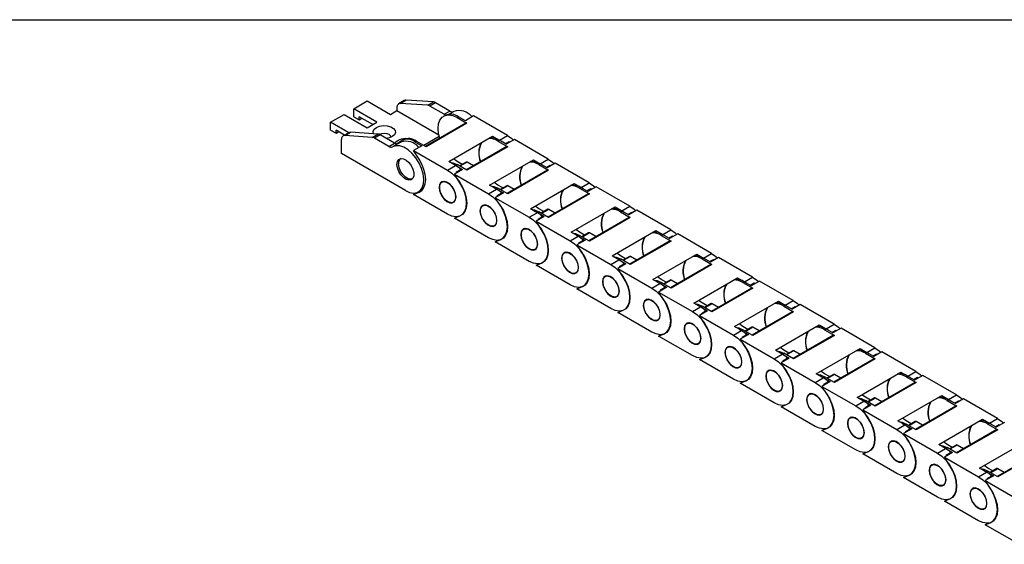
# Model space of a CAD drawing. Header units: millimetres. Extents: x 10 to 410, y 10 to 314.
# Tile 4 of 7: x 216 to 326, y 256 to 314. Entities that reach past the tile are written whole.
import ezdxf

# ---------------------------------------------------------------- set-up
doc = ezdxf.new("R2010")
doc.units = ezdxf.units.MM
doc.header["$LTSCALE"] = 1.5
doc.layers.add('TEXT', color=140, linetype='Continuous', lineweight=25)

msp = doc.modelspace()

# ---------------------------------------------------------------- linework, layer by layer
for p, q in [((253.317, 304.403), (254.832, 305.278)), ((254.832, 305.278), (257.408, 303.791)), ((258.949, 305.32), (258.313, 304.953)), ((258.495, 304.992), (259.131, 305.36)), ((261.558, 304.799), (258.495, 304.992)), ((262.194, 305.166), (259.131, 305.36)), ((261.558, 304.799), (262.194, 305.166)), ((262.441, 305.084), (261.804, 304.717)), ((264.037, 304.163), (262.441, 305.084)), ((250.741, 302.916), (252.256, 303.791)), ((252.256, 303.791), (254.832, 302.304)), ((255.893, 302.916), (253.317, 304.403)), ((253.317, 303.528), (253.317, 304.403)), ((257.408, 303.791), (258.135, 304.211)), ((258.135, 304.56), (258.135, 304.211)), ((258.135, 304.211), (262.787, 301.525)), ((263.401, 303.795), (261.804, 304.717)), ((263.484, 303.677), (263.333, 303.59)), ((263.401, 303.795), (264.037, 304.163)), ((264.462, 304.118), (263.935, 303.814)), ((252.763, 301.749), (250.741, 302.916)), ((250.741, 302.041), (250.741, 302.916)), ((253.317, 303.528), (253.923, 303.178)), ((253.923, 303.178), (253.923, 303.528)), ((255.438, 302.653), (253.923, 303.528)), ((253.923, 303.178), (254.226, 303.353)), ((254.832, 302.304), (255.893, 302.916)), ((265.816, 302.822), (261.315, 300.224)), ((265.923, 302.812), (261.378, 300.187)), ((264.832, 303.441), (264.984, 303.529)), ((264.832, 303.441), (265.923, 302.812)), ((265.749, 303.087), (264.984, 303.529)), ((266.658, 303.612), (265.749, 303.087)), ((270.439, 301.429), (266.658, 303.612)), ((250.741, 302.041), (251.347, 301.691)), ((251.347, 301.691), (251.347, 302.041)), ((252.308, 301.486), (251.347, 302.041)), ((251.347, 301.691), (251.65, 301.866)), ((252.767, 301.751), (252.131, 301.384)), ((252.313, 301.423), (252.949, 301.791)), ((256.012, 301.597), (252.949, 301.791)), ((255.376, 301.23), (256.012, 301.597)), ((256.258, 301.516), (255.622, 301.148)), ((257.855, 300.594), (256.258, 301.516)), ((251.953, 299.417), (251.953, 300.992)), ((255.376, 301.23), (252.313, 301.423)), ((257.219, 300.226), (255.622, 301.148)), ((257.219, 300.226), (257.855, 300.594)), ((258.552, 300.706), (257.643, 300.181)), ((258.051, 300.518), (258.323, 300.676)), ((258.787, 300.966), (258.635, 300.878)), ((260.135, 300.73), (260.287, 300.817)), ((260.135, 300.73), (260.9, 300.288)), ((261.378, 300.187), (260.287, 300.817)), ((262.834, 301.325), (261.121, 300.336)), ((263.901, 298.538), (268.78, 301.355)), ((268.78, 301.355), (269.545, 300.913)), ((269.378, 300.817), (269.53, 300.905)), ((269.378, 300.817), (270.469, 300.187)), ((270.294, 300.463), (269.53, 300.905)), ((269.545, 300.913), (270.439, 301.429)), ((270.197, 300.52), (270.63, 300.77)), ((270.256, 300.485), (270.63, 300.77)), ((271.203, 300.988), (270.294, 300.463)), ((270.63, 300.77), (270.704, 300.7)), ((274.984, 298.805), (271.203, 300.988)), ((259.075, 295.306), (251.953, 299.417)), ((260.9, 300.288), (259.991, 299.763)), ((260.601, 298.804), (259.991, 299.763)), ((259.991, 299.763), (263.772, 297.581)), ((270.362, 300.198), (265.861, 297.599)), ((270.469, 300.187), (265.923, 297.563)), ((258.599, 298.878), (258.583, 298.869)), ((264.666, 298.097), (263.901, 298.538)), ((264.832, 298.542), (264.412, 298.833)), ((264.428, 298.234), (264.681, 298.106)), ((264.681, 298.106), (264.832, 298.193)), ((265.388, 298.221), (264.832, 298.542)), ((265.923, 297.563), (264.832, 298.193)), ((265.828, 298.476), (265.085, 298.047)), ((265.936, 298.465), (265.148, 298.011)), ((266.648, 298.054), (265.936, 298.465)), ((268.447, 295.914), (273.326, 298.731)), ((273.326, 298.731), (274.091, 298.289)), ((273.924, 298.193), (274.075, 298.28)), ((273.924, 298.193), (275.015, 297.563)), ((274.84, 297.839), (274.075, 298.28)), ((274.091, 298.289), (274.984, 298.805)), ((275.749, 298.364), (274.84, 297.839)), ((279.53, 296.181), (275.749, 298.364)), ((263.772, 297.581), (264.666, 298.097)), ((265.446, 297.664), (264.536, 297.139)), ((265.147, 296.18), (264.536, 297.139)), ((264.536, 297.139), (268.317, 294.957)), ((264.681, 298.106), (265.446, 297.664)), ((264.751, 297.376), (265.251, 297.664)), ((264.805, 297.325), (264.751, 297.376)), ((265.251, 297.664), (264.805, 297.325)), ((274.908, 297.574), (270.406, 294.975)), ((275.015, 297.563), (270.469, 294.939)), ((274.742, 297.895), (275.175, 298.145)), ((274.802, 297.861), (275.175, 298.145)), ((275.175, 298.145), (275.25, 298.076)), ((259.869, 296.642), (259.885, 296.651)), ((263.274, 296.328), (263.129, 296.245)), ((269.378, 295.918), (268.958, 296.209)), ((272.993, 293.29), (277.872, 296.106)), ((277.872, 296.106), (278.636, 295.665)), ((278.636, 295.665), (279.53, 296.181)), ((259.991, 294.864), (260.601, 295.119)), ((259.991, 294.864), (260.419, 295.111)), ((263.772, 292.681), (259.991, 294.864)), ((260.521, 295.162), (261.027, 295.455)), ((260.601, 295.119), (260.821, 295.246)), ((260.949, 295.41), (261.013, 295.436)), ((268.317, 294.957), (269.211, 295.473)), ((269.211, 295.473), (268.447, 295.914)), ((268.974, 295.61), (269.227, 295.481)), ((269.991, 295.04), (269.082, 294.515)), ((269.227, 295.481), (269.378, 295.569)), ((269.227, 295.481), (269.991, 295.04)), ((269.296, 294.751), (269.796, 295.04)), ((269.796, 295.04), (269.351, 294.701)), ((269.934, 295.597), (269.378, 295.918)), ((270.469, 294.939), (269.378, 295.569)), ((270.374, 295.852), (269.631, 295.423)), ((270.481, 295.841), (269.694, 295.387)), ((271.194, 295.43), (270.481, 295.841)), ((279.453, 294.95), (274.952, 292.351)), ((279.56, 294.939), (275.015, 292.315)), ((278.47, 295.569), (278.621, 295.656)), ((278.47, 295.569), (279.56, 294.939)), ((279.386, 295.215), (278.621, 295.656)), ((279.288, 295.271), (279.721, 295.521)), ((279.347, 295.237), (279.721, 295.521)), ((280.295, 295.74), (279.386, 295.215)), ((279.721, 295.521), (279.796, 295.452)), ((284.076, 293.557), (280.295, 295.74)), ((264.415, 294.018), (264.559, 294.101)), ((269.692, 293.556), (269.082, 294.515)), ((269.082, 294.515), (272.863, 292.332)), ((269.351, 294.701), (269.296, 294.751)), ((267.819, 293.704), (267.675, 293.62)), ((272.863, 292.332), (273.757, 292.848)), ((273.757, 292.848), (272.993, 293.29)), ((273.924, 293.294), (273.504, 293.585)), ((273.519, 292.986), (273.772, 292.857)), ((273.772, 292.857), (273.924, 292.945)), ((273.772, 292.857), (274.537, 292.416)), ((274.479, 292.973), (273.924, 293.294)), ((275.015, 292.315), (273.924, 292.945)), ((274.92, 293.227), (274.177, 292.799)), ((275.027, 293.217), (274.24, 292.762)), ((275.739, 292.806), (275.027, 293.217)), ((277.538, 290.666), (282.417, 293.482)), ((282.417, 293.482), (283.182, 293.041)), ((283.015, 292.945), (283.167, 293.032)), ((283.015, 292.945), (284.106, 292.315)), ((283.931, 292.591), (283.167, 293.032)), ((283.182, 293.041), (284.076, 293.557)), ((283.834, 292.647), (284.267, 292.897)), ((283.893, 292.613), (284.267, 292.897)), ((284.841, 293.116), (283.931, 292.591)), ((284.267, 292.897), (284.341, 292.827)), ((288.622, 290.933), (284.841, 293.116)), ((264.536, 292.24), (265.147, 292.495)), ((264.536, 292.24), (264.805, 292.395)), ((268.317, 290.057), (264.536, 292.24)), ((274.537, 292.416), (273.628, 291.891)), ((274.238, 290.932), (273.628, 291.891)), ((273.628, 291.891), (277.409, 289.708)), ((273.842, 292.127), (274.342, 292.416)), ((273.917, 292.058), (273.842, 292.127)), ((274.342, 292.416), (273.896, 292.077)), ((283.999, 292.325), (279.498, 289.727)), ((284.106, 292.315), (279.56, 289.691)), ((268.96, 291.393), (269.105, 291.477)), ((272.365, 291.08), (272.22, 290.996)), ((278.303, 290.224), (277.538, 290.666)), ((278.47, 290.67), (278.049, 290.961)), ((279.025, 290.349), (278.47, 290.67)), ((279.465, 290.603), (278.723, 290.174)), ((279.573, 290.593), (278.785, 290.138)), ((280.285, 290.181), (279.573, 290.593)), ((282.084, 288.042), (286.963, 290.858)), ((286.963, 290.858), (287.728, 290.417)), ((287.728, 290.417), (288.622, 290.933)), ((289.386, 290.491), (288.477, 289.967)), ((293.167, 288.309), (289.386, 290.491)), ((269.082, 289.616), (269.692, 289.871)), ((269.082, 289.616), (269.351, 289.771)), ((272.863, 287.433), (269.082, 289.616)), ((277.409, 289.708), (278.303, 290.224)), ((278.065, 290.362), (278.318, 290.233)), ((279.083, 289.792), (278.174, 289.267)), ((278.318, 290.233), (278.47, 290.32)), ((278.318, 290.233), (279.083, 289.792)), ((278.388, 289.503), (278.888, 289.792)), ((278.442, 289.453), (278.388, 289.503)), ((278.888, 289.792), (278.442, 289.453)), ((279.56, 289.691), (278.47, 290.32)), ((288.545, 289.701), (284.043, 287.103)), ((288.652, 289.691), (284.106, 287.067)), ((287.561, 290.32), (287.712, 290.408)), ((287.561, 290.32), (288.652, 289.691)), ((288.477, 289.967), (287.712, 290.408)), ((288.379, 290.023), (288.812, 290.273)), ((288.439, 289.989), (288.812, 290.273)), ((288.812, 290.273), (288.887, 290.203)), ((273.506, 288.769), (273.651, 288.853)), ((276.911, 288.456), (276.766, 288.372)), ((278.784, 288.307), (278.174, 289.267)), ((278.174, 289.267), (281.955, 287.084)), ((283.015, 288.045), (282.595, 288.337)), ((292.273, 287.793), (293.167, 288.309)), ((273.628, 286.992), (274.238, 287.247)), ((281.955, 287.084), (282.849, 287.6)), ((282.849, 287.6), (282.084, 288.042)), ((282.611, 287.737), (282.864, 287.609)), ((282.864, 287.609), (283.015, 287.696)), ((282.864, 287.609), (283.628, 287.167)), ((283.571, 287.725), (283.015, 288.045)), ((284.106, 287.067), (283.015, 287.696)), ((284.011, 287.979), (283.268, 287.55)), ((284.118, 287.969), (283.331, 287.514)), ((284.831, 287.557), (284.118, 287.969)), ((286.63, 285.417), (291.509, 288.234)), ((291.509, 288.234), (292.273, 287.793)), ((292.107, 287.696), (292.258, 287.784)), ((292.107, 287.696), (293.198, 287.067)), ((293.023, 287.342), (292.258, 287.784)), ((292.925, 287.399), (293.358, 287.649)), ((292.984, 287.365), (293.358, 287.649)), ((293.932, 287.867), (293.023, 287.342)), ((293.358, 287.649), (293.433, 287.579)), ((297.713, 285.684), (293.932, 287.867)), ((273.628, 286.992), (273.897, 287.147)), ((277.409, 284.809), (273.628, 286.992)), ((278.052, 286.145), (278.196, 286.229)), ((283.628, 287.167), (282.719, 286.643)), ((283.329, 285.683), (282.719, 286.643)), ((282.719, 286.643), (286.5, 284.46)), ((282.933, 286.879), (283.433, 287.168)), ((282.988, 286.829), (282.933, 286.879)), ((283.433, 287.168), (282.988, 286.829)), ((293.09, 287.077), (288.589, 284.479)), ((293.198, 287.067), (288.652, 284.442)), ((281.456, 285.831), (281.312, 285.748)), ((287.394, 284.976), (286.63, 285.417)), ((287.561, 285.421), (287.141, 285.712)), ((287.156, 285.113), (287.409, 284.985)), ((287.409, 284.985), (287.561, 285.072)), ((288.116, 285.101), (287.561, 285.421)), ((288.652, 284.442), (287.561, 285.072)), ((288.557, 285.355), (287.814, 284.926)), ((288.664, 285.344), (287.877, 284.89)), ((289.376, 284.933), (288.664, 285.344)), ((291.175, 282.793), (296.054, 285.61)), ((296.054, 285.61), (296.819, 285.168)), ((296.652, 285.072), (296.804, 285.16)), ((296.652, 285.072), (297.743, 284.442)), ((297.568, 284.718), (296.804, 285.16)), ((296.819, 285.168), (297.713, 285.684)), ((297.471, 284.775), (297.904, 285.025)), ((297.53, 284.74), (297.904, 285.025)), ((298.478, 285.243), (297.568, 284.718)), ((297.904, 285.025), (297.978, 284.955)), ((302.259, 283.06), (298.478, 285.243)), ((278.174, 284.368), (278.784, 284.622)), ((278.174, 284.368), (278.442, 284.523)), ((281.955, 282.185), (278.174, 284.368)), ((286.5, 284.46), (287.394, 284.976)), ((288.174, 284.543), (287.265, 284.018)), ((287.875, 283.059), (287.265, 284.018)), ((287.265, 284.018), (291.046, 281.836)), ((287.409, 284.985), (288.174, 284.543)), ((287.479, 284.255), (287.979, 284.543)), ((287.533, 284.205), (287.479, 284.255)), ((287.979, 284.543), (287.533, 284.205)), ((297.636, 284.453), (293.135, 281.854)), ((297.743, 284.442), (293.198, 281.818)), ((282.597, 283.521), (282.742, 283.604)), ((286.002, 283.207), (285.857, 283.124)), ((292.107, 282.797), (291.686, 283.088)), ((295.721, 280.169), (300.6, 282.986)), ((300.6, 282.986), (301.365, 282.544)), ((301.365, 282.544), (302.259, 283.06)), ((282.719, 281.743), (283.329, 281.998)), ((282.719, 281.743), (282.988, 281.899)), ((286.5, 279.561), (282.719, 281.743)), ((291.046, 281.836), (291.94, 282.352)), ((291.94, 282.352), (291.175, 282.793)), ((291.702, 282.489), (291.955, 282.361)), ((292.72, 281.919), (291.811, 281.394)), ((291.955, 282.361), (292.107, 282.448)), ((291.955, 282.361), (292.72, 281.919)), ((292.025, 281.631), (292.525, 281.919)), ((292.525, 281.919), (292.079, 281.58)), ((292.662, 282.476), (292.107, 282.797)), ((293.198, 281.818), (292.107, 282.448)), ((293.103, 282.731), (292.36, 282.302)), ((293.21, 282.72), (292.422, 282.266)), ((293.922, 282.309), (293.21, 282.72)), ((302.182, 281.829), (297.68, 279.23)), ((302.289, 281.818), (297.743, 279.194)), ((301.198, 282.448), (301.349, 282.535)), ((301.198, 282.448), (302.289, 281.818)), ((302.114, 282.094), (301.349, 282.535)), ((302.016, 282.15), (302.449, 282.4)), ((302.076, 282.116), (302.449, 282.4)), ((303.023, 282.619), (302.114, 282.094)), ((302.449, 282.4), (302.524, 282.331)), ((306.804, 280.436), (303.023, 282.619)), ((287.143, 280.897), (287.288, 280.98)), ((292.421, 280.435), (291.811, 281.394)), ((291.811, 281.394), (295.592, 279.212)), ((292.079, 281.58), (292.025, 281.631)), ((290.548, 280.583), (290.403, 280.5)), ((295.592, 279.212), (296.486, 279.728)), ((296.486, 279.728), (295.721, 280.169)), ((296.652, 280.173), (296.232, 280.464)), ((296.248, 279.865), (296.501, 279.736)), ((296.501, 279.736), (296.652, 279.824)), ((296.501, 279.736), (297.265, 279.295)), ((297.208, 279.852), (296.652, 280.173)), ((297.743, 279.194), (296.652, 279.824)), ((297.648, 280.107), (296.905, 279.678)), ((297.755, 280.096), (296.968, 279.642)), ((298.468, 279.685), (297.755, 280.096)), ((300.267, 277.545), (305.146, 280.361)), ((305.146, 280.361), (305.91, 279.92)), ((305.744, 279.824), (305.895, 279.911)), ((305.744, 279.824), (306.835, 279.194)), ((306.66, 279.47), (305.895, 279.911)), ((305.91, 279.92), (306.804, 280.436)), ((306.562, 279.526), (306.995, 279.776)), ((306.621, 279.492), (306.995, 279.776)), ((307.569, 279.995), (306.66, 279.47)), ((306.995, 279.776), (307.07, 279.707)), ((311.35, 277.812), (307.569, 279.995)), ((287.265, 279.119), (287.875, 279.374)), ((287.265, 279.119), (287.534, 279.274)), ((291.046, 276.936), (287.265, 279.119)), ((297.265, 279.295), (296.356, 278.77)), ((296.966, 277.811), (296.356, 278.77)), ((296.356, 278.77), (300.137, 276.587)), ((296.57, 279.006), (297.07, 279.295)), ((296.625, 278.956), (296.57, 279.006)), ((297.07, 279.295), (296.625, 278.956)), ((306.727, 279.205), (302.226, 276.606)), ((306.835, 279.194), (302.289, 276.57)), ((291.689, 278.273), (291.833, 278.356)), ((295.093, 277.959), (294.949, 277.875)), ((301.031, 277.103), (300.267, 277.545)), ((301.198, 277.549), (300.778, 277.84)), ((301.753, 277.228), (301.198, 277.549)), ((302.194, 277.482), (301.451, 277.054)), ((302.301, 277.472), (301.514, 277.017)), ((303.013, 277.061), (302.301, 277.472)), ((304.812, 274.921), (309.691, 277.737)), ((309.691, 277.737), (310.456, 277.296)), ((310.456, 277.296), (311.35, 277.812)), ((312.115, 277.371), (311.205, 276.846)), ((315.896, 275.188), (312.115, 277.371)), ((291.811, 276.495), (292.421, 276.75)), ((291.811, 276.495), (292.079, 276.65)), ((295.592, 274.312), (291.811, 276.495)), ((300.137, 276.587), (301.031, 277.103)), ((300.793, 277.241), (301.046, 277.112)), ((301.811, 276.671), (300.902, 276.146)), ((301.046, 277.112), (301.198, 277.2)), ((301.046, 277.112), (301.811, 276.671)), ((301.116, 276.382), (301.616, 276.671)), ((301.17, 276.332), (301.116, 276.382)), ((301.616, 276.671), (301.17, 276.332)), ((302.289, 276.57), (301.198, 277.2)), ((311.273, 276.58), (306.772, 273.982)), ((311.38, 276.57), (306.835, 273.946)), ((310.289, 277.2), (310.441, 277.287)), ((310.289, 277.2), (311.38, 276.57)), ((311.205, 276.846), (310.441, 277.287)), ((311.108, 276.902), (311.541, 277.152)), ((311.167, 276.868), (311.541, 277.152)), ((311.541, 277.152), (311.616, 277.082)), ((296.234, 275.648), (296.379, 275.732)), ((299.639, 275.335), (299.494, 275.251)), ((301.512, 275.187), (300.902, 276.146)), ((300.902, 276.146), (304.683, 273.963)), ((305.744, 274.925), (305.323, 275.216)), ((315.002, 274.672), (315.896, 275.188)), ((296.356, 273.871), (296.966, 274.126)), ((304.683, 273.963), (305.577, 274.479)), ((305.577, 274.479), (304.812, 274.921)), ((305.339, 274.617), (305.592, 274.488)), ((306.357, 274.047), (305.448, 273.522)), ((305.592, 274.488), (305.744, 274.575)), ((305.592, 274.488), (306.357, 274.047)), ((305.662, 273.758), (306.162, 274.047)), ((306.162, 274.047), (305.716, 273.708)), ((306.299, 274.604), (305.744, 274.925)), ((306.835, 273.946), (305.744, 274.575)), ((306.74, 274.858), (305.997, 274.429)), ((306.847, 274.848), (306.059, 274.393)), ((307.559, 274.436), (306.847, 274.848)), ((309.358, 272.297), (314.237, 275.113)), ((314.237, 275.113), (315.002, 274.672)), ((314.835, 274.575), (314.987, 274.663)), ((314.835, 274.575), (315.926, 273.946)), ((315.751, 274.222), (314.987, 274.663)), ((315.654, 274.278), (316.086, 274.528)), ((315.713, 274.244), (316.086, 274.528)), ((316.66, 274.746), (315.751, 274.222)), ((316.086, 274.528), (316.161, 274.458)), ((320.441, 272.564), (316.66, 274.746)), ((296.356, 273.871), (296.625, 274.026)), ((300.137, 271.688), (296.356, 273.871)), ((300.78, 273.024), (300.925, 273.108)), ((306.058, 272.562), (305.448, 273.522)), ((305.448, 273.522), (309.229, 271.339)), ((305.716, 273.708), (305.662, 273.758)), ((315.819, 273.956), (311.318, 271.358)), ((315.926, 273.946), (311.38, 271.322)), ((304.185, 272.711), (304.04, 272.627)), ((309.229, 271.339), (310.123, 271.855)), ((310.123, 271.855), (309.358, 272.297)), ((310.289, 272.3), (309.869, 272.592)), ((309.885, 271.992), (310.138, 271.864)), ((310.138, 271.864), (310.289, 271.951)), ((310.138, 271.864), (310.902, 271.422)), ((310.845, 271.98), (310.289, 272.3)), ((311.38, 271.322), (310.289, 271.951)), ((311.285, 272.234), (310.542, 271.805)), ((311.392, 272.224), (310.605, 271.769)), ((312.105, 271.812), (311.392, 272.224)), ((313.904, 269.672), (318.783, 272.489)), ((318.783, 272.489), (319.547, 272.048)), ((319.381, 271.951), (319.532, 272.039)), ((319.381, 271.951), (320.472, 271.322)), ((320.297, 271.597), (319.532, 272.039)), ((319.547, 272.048), (320.441, 272.564)), ((320.199, 271.654), (320.632, 271.904)), ((320.258, 271.62), (320.632, 271.904)), ((321.206, 272.122), (320.297, 271.597)), ((320.632, 271.904), (320.707, 271.834)), ((324.987, 269.939), (321.206, 272.122)), ((300.902, 271.247), (301.512, 271.502)), ((300.902, 271.247), (301.171, 271.402)), ((304.683, 269.064), (300.902, 271.247)), ((310.902, 271.422), (309.993, 270.898)), ((310.603, 269.938), (309.993, 270.898)), ((309.993, 270.898), (313.774, 268.715)), ((310.207, 271.134), (310.707, 271.423)), ((310.282, 271.064), (310.207, 271.134)), ((310.707, 271.423), (310.262, 271.084)), ((320.365, 271.332), (315.863, 268.734)), ((320.472, 271.322), (315.926, 268.697)), ((305.326, 270.4), (305.47, 270.484)), ((308.731, 270.086), (308.586, 270.003)), ((314.668, 269.231), (313.904, 269.672)), ((314.835, 269.676), (314.415, 269.967)), ((315.39, 269.356), (314.835, 269.676)), ((318.449, 267.048), (323.328, 269.865)), ((323.328, 269.865), (324.093, 269.423)), ((324.093, 269.423), (324.987, 269.939)), ((305.448, 268.623), (306.058, 268.877)), ((305.448, 268.623), (305.716, 268.778)), ((309.229, 266.44), (305.448, 268.623)), ((313.774, 268.715), (314.668, 269.231)), ((314.43, 269.368), (314.683, 269.24)), ((315.448, 268.798), (314.539, 268.273)), ((314.683, 269.24), (314.835, 269.327)), ((314.683, 269.24), (315.448, 268.798)), ((314.753, 268.51), (315.253, 268.798)), ((315.253, 268.798), (314.807, 268.459)), ((315.926, 268.697), (314.835, 269.327)), ((315.831, 269.61), (315.088, 269.181)), ((315.938, 269.599), (315.151, 269.145)), ((316.651, 269.188), (315.938, 269.599)), ((324.91, 268.708), (320.409, 266.109)), ((325.017, 268.697), (320.472, 266.073)), ((323.926, 269.327), (324.078, 269.415)), ((323.926, 269.327), (325.017, 268.697)), ((324.843, 268.973), (324.078, 269.415)), ((324.745, 269.03), (325.178, 269.28)), ((324.804, 268.995), (325.178, 269.28)), ((325.752, 269.498), (324.843, 268.973)), ((325.178, 269.28), (325.253, 269.21)), ((309.871, 267.776), (310.016, 267.859)), ((313.276, 267.462), (313.132, 267.379)), ((315.149, 267.314), (314.539, 268.273)), ((314.539, 268.273), (318.32, 266.091)), ((314.828, 268.44), (314.753, 268.51)), ((318.32, 266.091), (319.214, 266.607)), ((319.214, 266.607), (318.449, 267.048)), ((319.381, 267.052), (318.96, 267.343)), ((318.976, 266.744), (319.229, 266.615)), ((319.229, 266.615), (319.381, 266.703)), ((319.229, 266.615), (319.994, 266.174)), ((319.936, 266.731), (319.381, 267.052)), ((320.472, 266.073), (319.381, 266.703)), ((320.377, 266.986), (319.634, 266.557)), ((320.484, 266.975), (319.696, 266.521)), ((321.196, 266.564), (320.484, 266.975)), ((322.995, 264.424), (327.874, 267.241)), ((309.993, 265.998), (310.603, 266.253)), ((309.993, 265.998), (310.262, 266.154)), ((313.774, 263.816), (309.993, 265.998)), ((319.994, 266.174), (319.085, 265.649)), ((319.695, 264.69), (319.085, 265.649)), ((319.085, 265.649), (322.866, 263.466)), ((319.299, 265.886), (319.799, 266.174)), ((319.353, 265.835), (319.299, 265.886)), ((319.799, 266.174), (319.353, 265.835)), ((329.456, 266.084), (324.955, 263.485)), ((329.563, 266.073), (325.017, 263.449)), ((314.417, 265.152), (314.562, 265.235)), ((317.822, 264.838), (317.677, 264.755)), ((323.76, 263.983), (322.995, 264.424)), ((323.926, 264.428), (323.506, 264.719)), ((324.482, 264.107), (323.926, 264.428)), ((324.922, 264.362), (324.179, 263.933)), ((325.029, 264.351), (324.242, 263.897)), ((325.742, 263.94), (325.029, 264.351)), ((314.539, 263.374), (315.149, 263.629)), ((314.539, 263.374), (314.808, 263.529)), ((318.32, 261.191), (314.539, 263.374)), ((322.866, 263.466), (323.76, 263.983)), ((323.522, 264.12), (323.775, 263.991)), ((324.54, 263.55), (323.63, 263.025)), ((323.775, 263.991), (323.926, 264.079)), ((323.775, 263.991), (324.54, 263.55)), ((323.844, 263.261), (324.344, 263.55)), ((323.899, 263.211), (323.844, 263.261)), ((324.344, 263.55), (323.899, 263.211)), ((325.017, 263.449), (323.926, 264.079)), ((318.963, 262.528), (319.107, 262.611)), ((322.368, 262.214), (322.223, 262.13)), ((324.241, 262.066), (323.63, 263.025)), ((323.63, 263.025), (327.411, 260.842)), ((319.085, 260.75), (319.695, 261.005)), ((319.085, 260.75), (319.353, 260.905)), ((322.866, 258.567), (319.085, 260.75)), ((323.509, 259.903), (323.653, 259.987)), ((323.63, 258.126), (324.241, 258.381)), ((323.63, 258.126), (323.899, 258.281)), ((327.411, 255.943), (323.63, 258.126))]:
    msp.add_line(p, q)
at = {"flags": 128}
for points in [[(262.889, 301.132), (262.764, 301.641), (262.711, 302.216), (262.764, 302.731), (262.921, 303.158), (263.174, 303.476), (263.51, 303.67), (263.912, 303.73), (264.36, 303.652), (264.832, 303.441)], [(255.53, 301.628), (255.525, 301.637), (255.488, 301.885), (255.6, 302.126), (255.847, 302.33), (256.201, 302.473), (256.618, 302.537), (257.048, 302.516), (257.439, 302.41), (257.744, 302.234), (257.926, 302.008), (257.964, 301.76), (257.852, 301.519), (257.605, 301.315), (257.605, 301.315)], [(256.195, 301.548), (256.241, 301.578), (256.464, 301.663), (256.726, 301.693), (256.988, 301.663), (257.211, 301.578), (257.36, 301.449), (257.412, 301.298), (257.398, 301.219)], [(257.605, 301.315), (257.251, 301.172), (256.949, 301.117)], [(257.929, 300.556), (258.024, 300.726), (258.272, 300.93), (258.625, 301.073), (259.042, 301.138), (259.472, 301.116), (259.835, 301.022)], [(270.439, 301.429), (270.911, 301.096), (271.098, 300.927)], [(259.075, 295.306), (259.542, 295.098), (259.984, 295.027), (260.379, 295.095), (260.704, 295.299), (260.943, 295.628), (261.084, 296.065), (261.118, 296.587), (261.045, 297.166), (260.867, 297.771), (260.595, 298.371), (260.242, 298.934), (259.827, 299.43), (259.373, 299.832), (258.903, 300.121), (258.442, 300.279), (258.014, 300.3), (257.643, 300.181)], [(258.135, 298.21), (258.186, 298.533), (258.333, 298.762), (258.561, 298.873), (258.844, 298.853), (259.152, 298.704), (259.452, 298.443), (259.711, 298.099), (259.901, 297.707), (260.001, 297.311), (260.001, 296.954), (259.901, 296.674), (259.711, 296.502), (259.452, 296.456), (259.152, 296.542), (258.844, 296.749), (258.561, 297.056), (258.333, 297.429), (258.186, 297.828), (258.135, 298.21)], [(259.885, 296.652), (259.681, 296.584), (259.384, 296.63), (259.068, 296.812), (258.772, 297.108), (258.53, 297.482), (258.372, 297.889), (258.317, 298.28)], [(260.601, 295.119), (260.91, 295.322), (261.141, 295.637), (261.284, 296.049), (261.332, 296.539), (261.284, 297.086), (261.141, 297.663), (260.91, 298.245), (260.601, 298.804)], [(264.008, 298.476), (264.36, 298.404), (264.832, 298.193)], [(274.984, 298.805), (275.457, 298.471), (275.644, 298.303)], [(263.772, 297.581), (264.244, 297.247), (264.692, 296.807), (265.094, 296.283), (265.43, 295.701), (265.683, 295.091), (265.84, 294.482), (265.893, 293.906), (265.84, 293.392), (265.683, 292.965), (265.43, 292.646), (265.094, 292.452), (264.692, 292.393), (264.244, 292.47), (263.772, 292.681)], [(264.704, 294.593), (264.653, 294.972), (264.507, 295.367), (264.281, 295.738), (264.001, 296.042), (263.695, 296.248), (263.397, 296.333), (263.141, 296.287), (262.952, 296.116), (262.853, 295.839), (262.853, 295.485), (262.952, 295.092), (263.141, 294.704), (263.397, 294.362), (263.695, 294.103), (264.001, 293.956), (264.281, 293.936), (264.507, 294.046), (264.653, 294.273), (264.704, 294.593)], [(262.863, 295.656), (262.917, 295.983), (263.075, 296.208), (263.317, 296.303), (263.614, 296.256), (263.93, 296.074), (264.226, 295.778), (264.468, 295.404), (264.626, 294.997), (264.681, 294.606), (264.626, 294.279), (264.468, 294.054), (264.226, 293.959), (263.93, 294.006), (263.614, 294.188), (263.317, 294.484), (263.075, 294.858), (262.917, 295.265), (262.863, 295.656)], [(265.147, 292.495), (265.455, 292.698), (265.686, 293.012), (265.83, 293.425), (265.878, 293.915), (265.83, 294.462), (265.686, 295.039), (265.455, 295.621), (265.147, 296.18)], [(279.53, 296.181), (280.002, 295.847), (280.19, 295.679)], [(268.317, 294.957), (268.79, 294.623), (269.238, 294.183), (269.64, 293.659), (269.976, 293.077), (270.229, 292.466), (270.386, 291.858), (270.439, 291.282), (270.386, 290.768), (270.229, 290.341), (269.976, 290.022), (269.64, 289.828), (269.238, 289.769), (268.79, 289.846), (268.317, 290.057)], [(268.554, 295.852), (268.906, 295.78), (269.378, 295.569)], [(269.249, 291.969), (269.199, 292.347), (269.053, 292.743), (268.827, 293.114), (268.546, 293.418), (268.241, 293.624), (267.943, 293.708), (267.686, 293.663), (267.498, 293.492), (267.398, 293.215), (267.398, 292.86), (267.498, 292.468), (267.686, 292.08), (267.943, 291.738), (268.241, 291.479), (268.546, 291.332), (268.827, 291.312), (269.053, 291.421), (269.199, 291.649), (269.249, 291.969)], [(267.408, 293.032), (267.463, 293.359), (267.621, 293.584), (267.863, 293.679), (268.16, 293.632), (268.475, 293.45), (268.772, 293.154), (269.014, 292.78), (269.172, 292.373), (269.227, 291.982), (269.172, 291.655), (269.014, 291.43), (268.772, 291.335), (268.475, 291.382), (268.16, 291.564), (267.863, 291.86), (267.621, 292.234), (267.463, 292.641), (267.408, 293.032)], [(269.692, 289.871), (270.001, 290.073), (270.232, 290.388), (270.375, 290.8), (270.424, 291.291), (270.375, 291.838), (270.232, 292.415), (270.001, 292.997), (269.692, 293.556)], [(273.1, 293.228), (273.452, 293.156), (273.924, 292.945)], [(284.076, 293.557), (284.548, 293.223), (284.735, 293.055)], [(272.863, 292.332), (273.335, 291.998), (273.784, 291.558), (274.186, 291.034), (274.522, 290.453), (274.774, 289.842), (274.931, 289.234), (274.984, 288.658), (274.931, 288.144), (274.774, 287.717), (274.522, 287.398), (274.186, 287.204), (273.784, 287.144), (273.335, 287.222), (272.863, 287.433)], [(273.795, 289.345), (273.745, 289.723), (273.599, 290.119), (273.373, 290.489), (273.092, 290.794), (272.786, 291), (272.489, 291.084), (272.232, 291.039), (272.044, 290.868), (271.944, 290.59), (271.944, 290.236), (272.044, 289.844), (272.232, 289.455), (272.489, 289.113), (272.786, 288.855), (273.092, 288.708), (273.373, 288.688), (273.599, 288.797), (273.745, 289.025), (273.795, 289.345)], [(271.954, 290.408), (272.009, 290.735), (272.167, 290.96), (272.409, 291.054), (272.705, 291.008), (273.021, 290.825), (273.318, 290.529), (273.56, 290.156), (273.717, 289.749), (273.772, 289.358), (273.717, 289.03), (273.56, 288.806), (273.318, 288.711), (273.021, 288.758), (272.705, 288.94), (272.409, 289.236), (272.167, 289.61), (272.009, 290.017), (271.954, 290.408)], [(274.238, 287.247), (274.547, 287.449), (274.778, 287.764), (274.921, 288.176), (274.969, 288.667), (274.921, 289.213), (274.778, 289.791), (274.547, 290.372), (274.238, 290.932)], [(277.645, 290.604), (277.997, 290.532), (278.47, 290.32)], [(288.622, 290.933), (289.094, 290.599), (289.281, 290.431)], [(277.409, 289.708), (277.881, 289.374), (278.329, 288.934), (278.731, 288.41), (279.067, 287.828), (279.32, 287.218), (279.477, 286.61), (279.53, 286.034), (279.477, 285.52), (279.32, 285.092), (279.067, 284.774), (278.731, 284.58), (278.329, 284.52), (277.881, 284.598), (277.409, 284.809)], [(278.341, 286.721), (278.29, 287.099), (278.144, 287.495), (277.919, 287.865), (277.638, 288.17), (277.332, 288.375), (277.035, 288.46), (276.778, 288.415), (276.589, 288.244), (276.49, 287.966), (276.49, 287.612), (276.589, 287.22), (276.778, 286.831), (277.035, 286.489), (277.332, 286.231), (277.638, 286.083), (277.919, 286.063), (278.144, 286.173), (278.29, 286.4), (278.341, 286.721)], [(276.5, 287.783), (276.555, 288.111), (276.712, 288.335), (276.954, 288.43), (277.251, 288.384), (277.567, 288.201), (277.863, 287.905), (278.105, 287.531), (278.263, 287.124), (278.318, 286.734), (278.263, 286.406), (278.105, 286.182), (277.863, 286.087), (277.567, 286.134), (277.251, 286.316), (276.954, 286.612), (276.712, 286.986), (276.555, 287.393), (276.5, 287.783)], [(278.784, 284.622), (279.092, 284.825), (279.323, 285.14), (279.467, 285.552), (279.515, 286.043), (279.467, 286.589), (279.323, 287.167), (279.092, 287.748), (278.784, 288.307)], [(293.167, 288.309), (293.639, 287.975), (293.827, 287.807)], [(282.191, 287.98), (282.543, 287.907), (283.015, 287.696)], [(281.955, 287.084), (282.427, 286.75), (282.875, 286.31), (283.277, 285.786), (283.613, 285.204), (283.866, 284.594), (284.023, 283.986), (284.076, 283.41), (284.023, 282.895), (283.866, 282.468), (283.613, 282.15), (283.277, 281.956), (282.875, 281.896), (282.427, 281.974), (281.955, 282.185)], [(282.886, 284.096), (282.836, 284.475), (282.69, 284.871), (282.464, 285.241), (282.183, 285.545), (281.878, 285.751), (281.58, 285.836), (281.323, 285.79), (281.135, 285.62), (281.035, 285.342), (281.035, 284.988), (281.135, 284.595), (281.323, 284.207), (281.58, 283.865), (281.878, 283.606), (282.183, 283.459), (282.464, 283.439), (282.69, 283.549), (282.836, 283.776), (282.886, 284.096)], [(281.045, 285.159), (281.1, 285.487), (281.258, 285.711), (281.5, 285.806), (281.797, 285.759), (282.112, 285.577), (282.409, 285.281), (282.651, 284.907), (282.809, 284.5), (282.864, 284.11), (282.809, 283.782), (282.651, 283.558), (282.409, 283.463), (282.112, 283.509), (281.797, 283.692), (281.5, 283.988), (281.258, 284.362), (281.1, 284.769), (281.045, 285.159)], [(283.329, 281.998), (283.638, 282.201), (283.869, 282.516), (284.012, 282.928), (284.061, 283.419), (284.012, 283.965), (283.869, 284.543), (283.638, 285.124), (283.329, 285.683)], [(286.737, 285.355), (287.089, 285.283), (287.561, 285.072)], [(297.713, 285.684), (298.185, 285.351), (298.372, 285.182)], [(286.5, 284.46), (286.972, 284.126), (287.421, 283.686), (287.823, 283.162), (288.159, 282.58), (288.411, 281.97), (288.568, 281.361), (288.622, 280.786), (288.568, 280.271), (288.411, 279.844), (288.159, 279.525), (287.823, 279.331), (287.421, 279.272), (286.972, 279.35), (286.5, 279.561)], [(287.432, 281.472), (287.382, 281.851), (287.236, 282.247), (287.01, 282.617), (286.729, 282.921), (286.423, 283.127), (286.126, 283.212), (285.869, 283.166), (285.681, 282.995), (285.581, 282.718), (285.581, 282.364), (285.681, 281.971), (285.869, 281.583), (286.126, 281.241), (286.423, 280.982), (286.729, 280.835), (287.01, 280.815), (287.236, 280.925), (287.382, 281.152), (287.432, 281.472)], [(285.591, 282.535), (285.646, 282.862), (285.804, 283.087), (286.046, 283.182), (286.342, 283.135), (286.658, 282.953), (286.955, 282.657), (287.197, 282.283), (287.355, 281.876), (287.409, 281.485), (287.355, 281.158), (287.197, 280.933), (286.955, 280.839), (286.658, 280.885), (286.342, 281.067), (286.046, 281.363), (285.804, 281.737), (285.646, 282.144), (285.591, 282.535)], [(287.875, 279.374), (288.184, 279.577), (288.415, 279.892), (288.558, 280.304), (288.606, 280.794), (288.558, 281.341), (288.415, 281.918), (288.184, 282.5), (287.875, 283.059)], [(302.259, 283.06), (302.731, 282.726), (302.918, 282.558)], [(291.046, 281.836), (291.518, 281.502), (291.966, 281.062), (292.369, 280.538), (292.704, 279.956), (292.957, 279.346), (293.114, 278.737), (293.167, 278.161), (293.114, 277.647), (292.957, 277.22), (292.704, 276.901), (292.369, 276.707), (291.966, 276.648), (291.518, 276.725), (291.046, 276.936)], [(291.282, 282.731), (291.635, 282.659), (292.107, 282.448)], [(291.978, 278.848), (291.927, 279.227), (291.781, 279.622), (291.556, 279.993), (291.275, 280.297), (290.969, 280.503), (290.672, 280.588), (290.415, 280.542), (290.226, 280.371), (290.127, 280.094), (290.127, 279.74), (290.226, 279.347), (290.415, 278.959), (290.672, 278.617), (290.969, 278.358), (291.275, 278.211), (291.556, 278.191), (291.781, 278.301), (291.927, 278.528), (291.978, 278.848)], [(290.137, 279.911), (290.192, 280.238), (290.349, 280.463), (290.591, 280.558), (290.888, 280.511), (291.204, 280.329), (291.5, 280.033), (291.742, 279.659), (291.9, 279.252), (291.955, 278.861), (291.9, 278.534), (291.742, 278.309), (291.5, 278.214), (291.204, 278.261), (290.888, 278.443), (290.591, 278.739), (290.349, 279.113), (290.192, 279.52), (290.137, 279.911)], [(292.421, 276.75), (292.729, 276.953), (292.961, 277.267), (293.104, 277.68), (293.152, 278.17), (293.104, 278.717), (292.961, 279.294), (292.729, 279.876), (292.421, 280.435)], [(295.828, 280.107), (296.18, 280.035), (296.652, 279.824)], [(306.804, 280.436), (307.276, 280.102), (307.464, 279.934)], [(295.592, 279.212), (296.064, 278.878), (296.512, 278.438), (296.914, 277.914), (297.25, 277.332), (297.503, 276.721), (297.66, 276.113), (297.713, 275.537), (297.66, 275.023), (297.503, 274.596), (297.25, 274.277), (296.914, 274.083), (296.512, 274.024), (296.064, 274.101), (295.592, 274.312)], [(296.523, 276.224), (296.473, 276.602), (296.327, 276.998), (296.101, 277.369), (295.82, 277.673), (295.515, 277.879), (295.217, 277.963), (294.96, 277.918), (294.772, 277.747), (294.672, 277.47), (294.672, 277.115), (294.772, 276.723), (294.96, 276.335), (295.217, 275.993), (295.515, 275.734), (295.82, 275.587), (296.101, 275.567), (296.327, 275.676), (296.473, 275.904), (296.523, 276.224)], [(294.682, 277.287), (294.737, 277.614), (294.895, 277.839), (295.137, 277.933), (295.434, 277.887), (295.749, 277.705), (296.046, 277.409), (296.288, 277.035), (296.446, 276.628), (296.501, 276.237), (296.446, 275.91), (296.288, 275.685), (296.046, 275.59), (295.749, 275.637), (295.434, 275.819), (295.137, 276.115), (294.895, 276.489), (294.737, 276.896), (294.682, 277.287)], [(296.966, 274.126), (297.275, 274.328), (297.506, 274.643), (297.649, 275.055), (297.698, 275.546), (297.649, 276.093), (297.506, 276.67), (297.275, 277.252), (296.966, 277.811)], [(300.374, 277.483), (300.726, 277.411), (301.198, 277.2)], [(311.35, 277.812), (311.822, 277.478), (312.009, 277.31)], [(300.137, 276.587), (300.609, 276.253), (301.058, 275.813), (301.46, 275.289), (301.796, 274.708), (302.049, 274.097), (302.205, 273.489), (302.259, 272.913), (302.205, 272.399), (302.049, 271.972), (301.796, 271.653), (301.46, 271.459), (301.058, 271.399), (300.609, 271.477), (300.137, 271.688)], [(301.069, 273.6), (301.019, 273.978), (300.873, 274.374), (300.647, 274.744), (300.366, 275.049), (300.06, 275.255), (299.763, 275.339), (299.506, 275.294), (299.318, 275.123), (299.218, 274.845), (299.218, 274.491), (299.318, 274.099), (299.506, 273.71), (299.763, 273.368), (300.06, 273.11), (300.366, 272.962), (300.647, 272.943), (300.873, 273.052), (301.019, 273.28), (301.069, 273.6)], [(299.228, 274.663), (299.283, 274.99), (299.441, 275.215), (299.683, 275.309), (299.979, 275.263), (300.295, 275.08), (300.592, 274.784), (300.834, 274.41), (300.992, 274.004), (301.046, 273.613), (300.992, 273.285), (300.834, 273.061), (300.592, 272.966), (300.295, 273.013), (299.979, 273.195), (299.683, 273.491), (299.441, 273.865), (299.283, 274.272), (299.228, 274.663)], [(301.512, 271.502), (301.821, 271.704), (302.052, 272.019), (302.195, 272.431), (302.243, 272.922), (302.195, 273.468), (302.052, 274.046), (301.821, 274.627), (301.512, 275.187)], [(315.896, 275.188), (316.368, 274.854), (316.555, 274.686)], [(304.919, 274.859), (305.272, 274.787), (305.744, 274.575)], [(304.683, 273.963), (305.155, 273.629), (305.603, 273.189), (306.006, 272.665), (306.341, 272.083), (306.594, 271.473), (306.751, 270.865), (306.804, 270.289), (306.751, 269.775), (306.594, 269.347), (306.341, 269.029), (306.006, 268.835), (305.603, 268.775), (305.155, 268.853), (304.683, 269.064)], [(305.615, 270.976), (305.564, 271.354), (305.418, 271.75), (305.193, 272.12), (304.912, 272.425), (304.606, 272.63), (304.309, 272.715), (304.052, 272.67), (303.863, 272.499), (303.764, 272.221), (303.764, 271.867), (303.863, 271.475), (304.052, 271.086), (304.309, 270.744), (304.606, 270.486), (304.912, 270.338), (305.193, 270.318), (305.418, 270.428), (305.564, 270.655), (305.615, 270.976)], [(303.774, 272.038), (303.829, 272.366), (303.987, 272.59), (304.228, 272.685), (304.525, 272.639), (304.841, 272.456), (305.138, 272.16), (305.379, 271.786), (305.537, 271.379), (305.592, 270.989), (305.537, 270.661), (305.379, 270.437), (305.138, 270.342), (304.841, 270.389), (304.525, 270.571), (304.228, 270.867), (303.987, 271.241), (303.829, 271.648), (303.774, 272.038)], [(306.058, 268.877), (306.366, 269.08), (306.598, 269.395), (306.741, 269.807), (306.789, 270.298), (306.741, 270.844), (306.598, 271.422), (306.366, 272.003), (306.058, 272.562)], [(309.465, 272.235), (309.817, 272.162), (310.289, 271.951)], [(320.441, 272.564), (320.913, 272.23), (321.101, 272.061)], [(309.229, 271.339), (309.701, 271.005), (310.149, 270.565), (310.551, 270.041), (310.887, 269.459), (311.14, 268.849), (311.297, 268.241), (311.35, 267.665), (311.297, 267.15), (311.14, 266.723), (310.887, 266.405), (310.551, 266.211), (310.149, 266.151), (309.701, 266.229), (309.229, 266.44)], [(310.161, 268.351), (310.11, 268.73), (309.964, 269.126), (309.738, 269.496), (309.457, 269.8), (309.152, 270.006), (308.854, 270.091), (308.598, 270.045), (308.409, 269.875), (308.31, 269.597), (308.31, 269.243), (308.409, 268.85), (308.598, 268.462), (308.854, 268.12), (309.152, 267.861), (309.457, 267.714), (309.738, 267.694), (309.964, 267.804), (310.11, 268.031), (310.161, 268.351)], [(308.32, 269.414), (308.374, 269.742), (308.532, 269.966), (308.774, 270.061), (309.071, 270.014), (309.387, 269.832), (309.683, 269.536), (309.925, 269.162), (310.083, 268.755), (310.138, 268.365), (310.083, 268.037), (309.925, 267.813), (309.683, 267.718), (309.387, 267.764), (309.071, 267.947), (308.774, 268.243), (308.532, 268.617), (308.374, 269.023), (308.32, 269.414)], [(310.603, 266.253), (310.912, 266.456), (311.143, 266.771), (311.286, 267.183), (311.335, 267.674), (311.286, 268.22), (311.143, 268.798), (310.912, 269.379), (310.603, 269.938)], [(324.987, 269.939), (325.459, 269.606), (325.647, 269.437)], [(313.774, 268.715), (314.246, 268.381), (314.695, 267.941), (315.097, 267.417), (315.433, 266.835), (315.686, 266.225), (315.842, 265.616), (315.896, 265.041), (315.842, 264.526), (315.686, 264.099), (315.433, 263.78), (315.097, 263.586), (314.695, 263.527), (314.246, 263.605), (313.774, 263.816)], [(314.011, 269.61), (314.363, 269.538), (314.835, 269.327)], [(314.706, 265.727), (314.656, 266.106), (314.51, 266.502), (314.284, 266.872), (314.003, 267.176), (313.697, 267.382), (313.4, 267.467), (313.143, 267.421), (312.955, 267.25), (312.855, 266.973), (312.855, 266.619), (312.955, 266.226), (313.143, 265.838), (313.4, 265.496), (313.697, 265.237), (314.003, 265.09), (314.284, 265.07), (314.51, 265.18), (314.656, 265.407), (314.706, 265.727)], [(312.865, 266.79), (312.92, 267.117), (313.078, 267.342), (313.32, 267.437), (313.616, 267.39), (313.932, 267.208), (314.229, 266.912), (314.471, 266.538), (314.629, 266.131), (314.683, 265.74), (314.629, 265.413), (314.471, 265.188), (314.229, 265.094), (313.932, 265.14), (313.616, 265.322), (313.32, 265.618), (313.078, 265.992), (312.92, 266.399), (312.865, 266.79)], [(315.149, 263.629), (315.458, 263.832), (315.689, 264.147), (315.832, 264.559), (315.881, 265.049), (315.832, 265.596), (315.689, 266.173), (315.458, 266.755), (315.149, 267.314)], [(318.557, 266.986), (318.909, 266.914), (319.381, 266.703)], [(318.32, 266.091), (318.792, 265.757), (319.24, 265.317), (319.643, 264.793), (319.979, 264.211), (320.231, 263.601), (320.388, 262.992), (320.441, 262.416), (320.388, 261.902), (320.231, 261.475), (319.979, 261.156), (319.643, 260.962), (319.24, 260.903), (318.792, 260.98), (318.32, 261.191)], [(319.252, 263.103), (319.201, 263.482), (319.055, 263.877), (318.83, 264.248), (318.549, 264.552), (318.243, 264.758), (317.946, 264.843), (317.689, 264.797), (317.5, 264.626), (317.401, 264.349), (317.401, 263.995), (317.5, 263.602), (317.689, 263.214), (317.946, 262.872), (318.243, 262.613), (318.549, 262.466), (318.83, 262.446), (319.055, 262.556), (319.201, 262.783), (319.252, 263.103)], [(317.411, 264.166), (317.466, 264.493), (317.624, 264.718), (317.865, 264.813), (318.162, 264.766), (318.478, 264.584), (318.775, 264.288), (319.016, 263.914), (319.174, 263.507), (319.229, 263.116), (319.174, 262.789), (319.016, 262.564), (318.775, 262.469), (318.478, 262.516), (318.162, 262.698), (317.865, 262.994), (317.624, 263.368), (317.466, 263.775), (317.411, 264.166)], [(319.695, 261.005), (320.003, 261.208), (320.235, 261.522), (320.378, 261.935), (320.426, 262.425), (320.378, 262.972), (320.235, 263.549), (320.003, 264.131), (319.695, 264.69)], [(323.102, 264.362), (323.454, 264.29), (323.926, 264.079)], [(322.866, 263.466), (323.338, 263.133), (323.786, 262.693), (324.188, 262.169), (324.524, 261.587), (324.777, 260.976), (324.934, 260.368), (324.987, 259.792), (324.934, 259.278), (324.777, 258.851), (324.524, 258.532), (324.188, 258.338), (323.786, 258.278), (323.338, 258.356), (322.866, 258.567)], [(323.798, 260.479), (323.747, 260.857), (323.601, 261.253), (323.375, 261.623), (323.094, 261.928), (322.789, 262.134), (322.491, 262.218), (322.235, 262.173), (322.046, 262.002), (321.947, 261.725), (321.947, 261.37), (322.046, 260.978), (322.235, 260.59), (322.491, 260.248), (322.789, 259.989), (323.094, 259.842), (323.375, 259.822), (323.601, 259.931), (323.747, 260.159), (323.798, 260.479)], [(321.957, 261.542), (322.011, 261.869), (322.169, 262.094), (322.411, 262.188), (322.708, 262.142), (323.024, 261.96), (323.32, 261.664), (323.562, 261.29), (323.72, 260.883), (323.775, 260.492), (323.72, 260.165), (323.562, 259.94), (323.32, 259.845), (323.024, 259.892), (322.708, 260.074), (322.411, 260.37), (322.169, 260.744), (322.011, 261.151), (321.957, 261.542)], [(324.241, 258.381), (324.549, 258.583), (324.78, 258.898), (324.923, 259.31), (324.972, 259.801), (324.923, 260.348), (324.78, 260.925), (324.549, 261.507), (324.241, 262.066)]]:
    msp.add_lwpolyline(points, dxfattribs=at)
for centre, radius, start, end in [((258.496, 304.626), 0.366, 90.12372, 190.30699), ((259.104, 305.045), 0.316, 85.07923, 119.32977), ((261.505, 304.227), 0.574, 58.56999, 84.71468), ((262.141, 304.594), 0.574, 58.56999, 84.71468), ((263.724, 304.339), 0.633, 239.26886, 256.41025), ((264.104, 302.29), 1.52, 54.61398, 114.07557), ((264.289, 304.516), 0.434, 234.52791, 293.38671), ((265.043, 302.351), 1.86, 38.81085, 108.21569), ((265.861, 302.724), 0.108, 54.38242, 114.30712), ((252.922, 301.476), 0.316, 85.07923, 119.32977), ((255.959, 301.026), 0.574, 58.56999, 84.71468), ((252.313, 301.057), 0.366, 90.12372, 190.30699), ((255.323, 300.658), 0.574, 58.56999, 84.71468), ((258.173, 301.126), 0.62, 239.16625, 258.61821), ((258.396, 301.007), 0.339, 257.71725, 297.48702), ((259.293, 299.679), 1.347, 51.28334, 132.67347), ((259.138, 298.955), 1.847, 38.52435, 108.50218), ((259.412, 299.63), 1.474, 53.60737, 115.08217), ((269.687, 299.475), 2.451, 151.86032, 203.21975), ((269.749, 299.458), 2.489, 151.26519, 202.26901), ((268.408, 299.322), 1.782, 57.00843, 92.02824), ((268.537, 299.331), 1.86, 57.76541, 91.27127), ((267.992, 298.233), 3.098, 54.33277, 59.90869), ((257.471, 300.58), 0.434, 234.52791, 293.38671), ((270.406, 300.1), 0.108, 54.38242, 114.30712), ((258.917, 298.362), 0.606, 121.55553, 187.75071), ((265.873, 298.378), 0.108, 54.38242, 114.30712), ((272.953, 296.698), 1.782, 57.00843, 92.02824), ((273.083, 296.707), 1.86, 57.76541, 91.27127), ((272.537, 295.609), 3.098, 54.33277, 59.90869), ((262.935, 295.145), 3.422, 47.41288, 59.61441), ((274.233, 296.85), 2.451, 151.86032, 203.21975), ((274.295, 296.834), 2.489, 151.26519, 202.26901), ((274.952, 297.476), 0.108, 54.38242, 114.30712), ((267.481, 292.521), 3.422, 47.41288, 59.61441), ((270.418, 295.753), 0.108, 54.38242, 114.30712), ((278.779, 294.226), 2.451, 151.86032, 203.21975), ((278.841, 294.21), 2.489, 151.26519, 202.26901), ((277.499, 294.074), 1.782, 57.00843, 92.02824), ((277.629, 294.083), 1.86, 57.76541, 91.27127), ((277.083, 292.985), 3.098, 54.33277, 59.90869), ((279.498, 294.851), 0.108, 54.38242, 114.30712), ((272.026, 289.897), 3.422, 47.41288, 59.61441), ((274.964, 293.129), 0.108, 54.38242, 114.30712), ((283.324, 291.602), 2.451, 151.86032, 203.21975), ((283.386, 291.585), 2.489, 151.26519, 202.26901), ((282.045, 291.45), 1.782, 57.00843, 92.02824), ((282.175, 291.459), 1.86, 57.76541, 91.27127), ((281.629, 290.361), 3.098, 54.33277, 59.90869), ((284.043, 292.227), 0.108, 54.38242, 114.30712), ((279.51, 290.505), 0.108, 54.38242, 114.30712), ((286.591, 288.826), 1.782, 57.00843, 92.02824), ((286.72, 288.835), 1.86, 57.76541, 91.27127), ((276.572, 287.272), 3.422, 47.41288, 59.61441), ((287.87, 288.978), 2.451, 151.86032, 203.21975), ((287.932, 288.961), 2.489, 151.26519, 202.26901), ((286.174, 287.737), 3.098, 54.33277, 59.90869), ((288.589, 289.603), 0.108, 54.38242, 114.30712), ((281.118, 284.648), 3.422, 47.41288, 59.61441), ((284.056, 287.881), 0.108, 54.38242, 114.30712), ((292.416, 286.354), 2.451, 151.86032, 203.21975), ((292.478, 286.337), 2.489, 151.26519, 202.26901), ((291.136, 286.202), 1.782, 57.00843, 92.02824), ((291.266, 286.21), 1.86, 57.76541, 91.27127), ((290.72, 285.112), 3.098, 54.33277, 59.90869), ((293.135, 286.979), 0.108, 54.38242, 114.30712), ((288.601, 285.257), 0.108, 54.38242, 114.30712), ((295.682, 283.577), 1.782, 57.00843, 92.02824), ((295.812, 283.586), 1.86, 57.76541, 91.27127), ((295.266, 282.488), 3.098, 54.33277, 59.90869), ((285.663, 282.024), 3.422, 47.41288, 59.61441), ((296.962, 283.729), 2.451, 151.86032, 203.21975), ((297.023, 283.713), 2.489, 151.26519, 202.26901), ((297.68, 284.355), 0.108, 54.38242, 114.30712), ((300.357, 280.962), 1.86, 57.76541, 91.27127), ((290.209, 279.4), 3.422, 47.41288, 59.61441), ((293.147, 282.633), 0.108, 54.38242, 114.30712), ((301.507, 281.105), 2.451, 151.86032, 203.21975), ((301.569, 281.089), 2.489, 151.26519, 202.26901), ((300.228, 280.953), 1.782, 57.00843, 92.02824), ((299.812, 279.864), 3.098, 54.33277, 59.90869), ((302.226, 281.731), 0.108, 54.38242, 114.30712), ((294.755, 276.776), 3.422, 47.41288, 59.61441), ((297.693, 280.008), 0.108, 54.38242, 114.30712), ((306.053, 278.481), 2.451, 151.86032, 203.21975), ((306.115, 278.465), 2.489, 151.26519, 202.26901), ((304.773, 278.329), 1.782, 57.00843, 92.02824), ((304.903, 278.338), 1.86, 57.76541, 91.27127), ((304.357, 277.24), 3.098, 54.33277, 59.90869), ((306.772, 279.106), 0.108, 54.38242, 114.30712), ((302.238, 277.384), 0.108, 54.38242, 114.30712), ((309.319, 275.705), 1.782, 57.00843, 92.02824), ((309.449, 275.714), 1.86, 57.76541, 91.27127), ((299.3, 274.152), 3.422, 47.41288, 59.61441), ((310.599, 275.857), 2.451, 151.86032, 203.21975), ((310.661, 275.84), 2.489, 151.26519, 202.26901), ((308.903, 274.616), 3.098, 54.33277, 59.90869), ((311.318, 276.482), 0.108, 54.38242, 114.30712), ((303.846, 271.527), 3.422, 47.41288, 59.61441), ((306.784, 274.76), 0.108, 54.38242, 114.30712), ((315.144, 273.233), 2.451, 151.86032, 203.21975), ((315.206, 273.216), 2.489, 151.26519, 202.26901), ((313.865, 273.081), 1.782, 57.00843, 92.02824), ((313.994, 273.09), 1.86, 57.76541, 91.27127), ((313.449, 271.991), 3.098, 54.33277, 59.90869), ((315.863, 273.858), 0.108, 54.38242, 114.30712), ((308.392, 268.903), 3.422, 47.41288, 59.61441), ((311.33, 272.136), 0.108, 54.38242, 114.30712), ((318.41, 270.457), 1.782, 57.00843, 92.02824), ((318.54, 270.465), 1.86, 57.76541, 91.27127), ((317.994, 269.367), 3.098, 54.33277, 59.90869), ((319.69, 270.609), 2.451, 151.86032, 203.21975), ((319.752, 270.592), 2.489, 151.26519, 202.26901), ((320.409, 271.234), 0.108, 54.38242, 114.30712), ((323.086, 267.841), 1.86, 57.76541, 91.27127), ((312.938, 266.279), 3.422, 47.41288, 59.61441), ((315.875, 269.512), 0.108, 54.38242, 114.30712), ((324.236, 267.984), 2.451, 151.86032, 203.21975), ((324.298, 267.968), 2.489, 151.26519, 202.26901), ((322.956, 267.832), 1.782, 57.00843, 92.02824), ((322.54, 266.743), 3.098, 54.33277, 59.90869), ((324.955, 268.61), 0.108, 54.38242, 114.30712), ((317.483, 263.655), 3.422, 47.41288, 59.61441), ((320.421, 266.888), 0.108, 54.38242, 114.30712), ((324.967, 264.263), 0.108, 54.38242, 114.30712), ((322.029, 261.031), 3.422, 47.41288, 59.61441)]:
    msp.add_arc(centre, radius, start, end)
at = {"layer": 'TEXT'}
msp.add_line((9.525, 314.325), (409.575, 314.325), dxfattribs=at)

doc.saveas('drawing.dxf')
